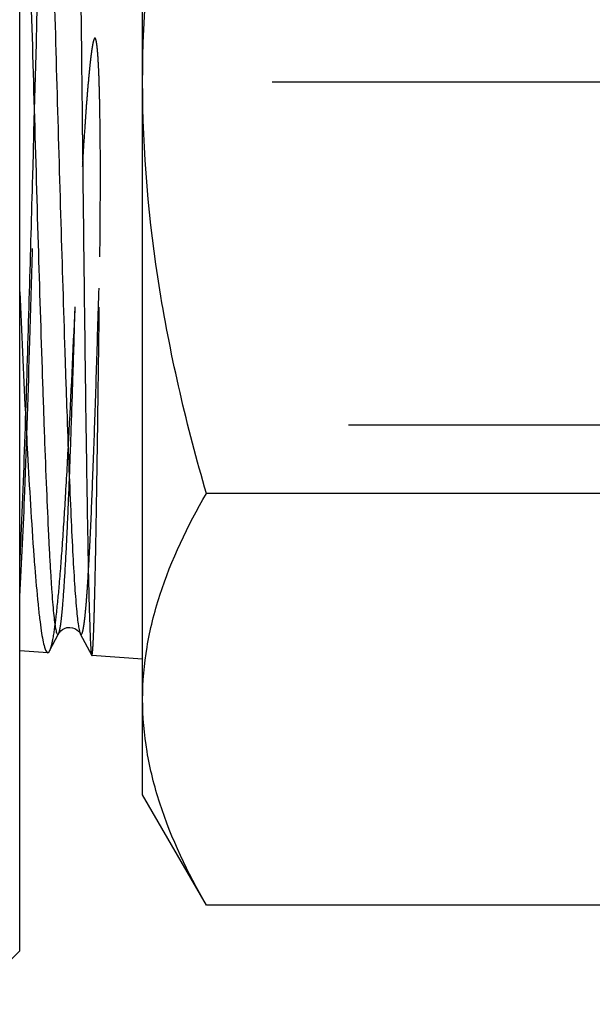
# Model space of a CAD drawing. Header units: millimetres. Extents: x 439 to 561, y 483 to 517.
# Tile 2 of 9: x 513 to 523, y 483 to 501. Entities that reach past the tile are written whole.
import ezdxf

# ---------------------------------------------------------------- set-up
doc = ezdxf.new("R2010")
doc.units = ezdxf.units.MM
doc.header["$LTSCALE"] = 65.185185
doc.linetypes.add('CENTER', pattern=[0.6, 0.375, -0.075, 0.075, -0.075])
doc.linetypes.add('HIDDEN', pattern=[0.2, 0.1, -0.1])
for name, color, linetype in [('ACHSEN_S', 7, 'CONTINUOUS'), ('FASEN', 7, 'CONTINUOUS'), ('KONST.EL_MIT_GEO', 7, 'CONTINUOUS')]:
    doc.layers.add(name, color=color, linetype=linetype)

msp = doc.modelspace()

# ---------------------------------------------------------------- linework, layer by layer
at = {"layer": 'ACHSEN_S', "color": 2, "linetype": 'CENTER'}
msp.add_line((439.256, 500), (560.744, 500), dxfattribs=at)
at = {"layer": 'FASEN', "color": 7, "linetype": 'Continuous'}
for q in [(512.756, 516.25), (511.756, 482.75)]:
    msp.add_line((512.756, 483.75), q, dxfattribs=at)
at = {"layer": 'KONST.EL_MIT_GEO', "color": 7, "linetype": 'Continuous'}
for p, q in [((515.056, 486.669), (515.056, 513.331)), ((523.74, 492.303), (516.247, 492.303)), ((513.316, 489.358), (513.484, 489.68)), ((513.89, 489.68), (514.103, 489.273)), ((513.28, 489.325), (512.756, 489.36)), ((514.103, 489.273), (514.105, 489.27)), ((515.056, 489.207), (514.105, 489.27)), ((516.247, 484.606), (515.056, 486.668)), ((523.74, 484.606), (516.247, 484.606))]:
    msp.add_line(p, q, dxfattribs=at)
at = {"layer": 'KONST.EL_MIT_GEO', "color": 8, "linetype": 'HIDDEN'}
for p, q in [((512.756, 489.36), (512.756, 509.496)), ((538.461, 493.581), (512.756, 493.581))]:
    msp.add_line(p, q, dxfattribs=at)
at = {"layer": 'KONST.EL_MIT_GEO', "color": 7, "linetype": 'Continuous'}
msp.add_lwpolyline([(513.484, 489.68), (513.486, 489.684), (513.493, 489.695), (513.505, 489.711), (513.525, 489.733), (513.555, 489.757), (513.592, 489.777), (513.639, 489.793), (513.692, 489.798), (513.742, 489.791), (513.787, 489.775), (513.826, 489.752), (513.854, 489.728), (513.872, 489.709), (513.882, 489.694), (513.889, 489.683), (513.89, 489.68)], dxfattribs=at)
for centre, radius, start, end in [((907.966, 513.542), 395.596, 182.53075, 182.85862), ((562.169, 494.767), 49.282, 184.2334, 184.4783)]:
    msp.add_arc(centre, radius, start, end, dxfattribs=at)
at = {"layer": 'KONST.EL_MIT_GEO', "color": 8, "linetype": 'HIDDEN'}
msp.add_arc((-5.204, 510.79), 518.353, 358.12495, 358.37243, dxfattribs=at)
for points, knots in [([(512.756, 490.371), (512.799, 491.026), (512.865, 492.621), (512.954, 495.332), (513.043, 498.559), (513.119, 501.414), (513.182, 503.685), (513.229, 505.267), (513.275, 506.705), (513.321, 507.958), (513.361, 508.871), (513.395, 509.483), (513.418, 509.846), (513.441, 510.142), (513.463, 510.368), (513.486, 510.522), (513.502, 510.603), (513.515, 510.628)], [0, 0, 0, 0, 0.097231, 0.236112, 0.401365, 0.574828, 0.658667, 0.737467, 0.809058, 0.871471, 0.922991, 0.944213, 0.962213, 0.976866, 0.988081, 0.995792, 1, 1, 1, 1]), ([(512.941, 496.068), (512.961, 496.792), (513.042, 499.716), (513.117, 502.639), (513.183, 504.838)], [0, 0, 0, 0, 0.247855, 1, 1, 1, 1]), ([(514.256, 496.728), (514.258, 496.914), (514.262, 497.29), (514.265, 497.857), (514.266, 498.43), (514.263, 499.008), (514.256, 499.492), (514.247, 499.879), (514.239, 500.122), (514.23, 500.316), (514.223, 500.437), (514.216, 500.534), (514.21, 500.607), (514.202, 500.678), (514.194, 500.741), (514.183, 500.781), (514.173, 500.826), (514.148, 500.807), (514.142, 500.784), (514.128, 500.743), (514.118, 500.683), (514.106, 500.612), (514.095, 500.539), (514.083, 500.443), (514.069, 500.323), (514.055, 500.178), (514.037, 499.984), (514.016, 499.743), (513.994, 499.452), (513.967, 499.066), (513.936, 498.586), (513.903, 498.013), (513.872, 497.445), (513.844, 496.885), (513.818, 496.334), (513.801, 495.97), (513.793, 495.79)], [0, 0, 0, 0, 0.061151, 0.12318, 0.185903, 0.249135, 0.312686, 0.344522, 0.376367, 0.392284, 0.408194, 0.416145, 0.424093, 0.432036, 0.439971, 0.443936, 0.447777, 0.449842, 0.451824, 0.455803, 0.463752, 0.471703, 0.479657, 0.487613, 0.503529, 0.519449, 0.535372, 0.567213, 0.599029, 0.630798, 0.694102, 0.756941, 0.819132, 0.880491, 0.94084, 1, 1, 1, 1]), ([(513.89, 489.68), (513.893, 489.675), (513.899, 489.663), (513.919, 489.671), (513.927, 489.697), (513.939, 489.734), (513.95, 489.79), (513.961, 489.862), (513.973, 489.951), (513.989, 490.102), (514.009, 490.332), (514.031, 490.656), (514.054, 491.041), (514.086, 491.669), (514.124, 492.586), (514.169, 493.827), (514.213, 495.229), (514.242, 496.214), (514.256, 496.728)], [0, 0, 0, 0, 0.002526, 0.004241, 0.007598, 0.013191, 0.021118, 0.031394, 0.044014, 0.058963, 0.095758, 0.141529, 0.195976, 0.258722, 0.407399, 0.583636, 0.782866, 1, 1, 1, 1]), ([(514.105, 489.27), (514.108, 489.27), (514.111, 489.286), (514.116, 489.307), (514.12, 489.351), (514.125, 489.407), (514.129, 489.482), (514.136, 489.614), (514.144, 489.818), (514.153, 490.111), (514.162, 490.465), (514.172, 490.879), (514.181, 491.349), (514.19, 491.873), (514.203, 492.669), (514.219, 493.772), (514.238, 495.204), (514.25, 496.206), (514.256, 496.728)], [0, 0, 0, 0, 0.001249, 0.004619, 0.010192, 0.017976, 0.027963, 0.040138, 0.070979, 0.110312, 0.157896, 0.213433, 0.276581, 0.346945, 0.424091, 0.596776, 0.790341, 1, 1, 1, 1]), ([(513.316, 489.358), (513.329, 489.384), (513.352, 489.455), (513.396, 489.659), (513.445, 490.035), (513.503, 490.62), (513.56, 491.379), (513.618, 492.295), (513.701, 493.783), (513.756, 494.964), (513.793, 495.79)], [0, 0, 0, 0, 0.013468, 0.034177, 0.097451, 0.189106, 0.307566, 0.450701, 0.61587, 1, 1, 1, 1]), ([(513.484, 489.68), (513.494, 489.7), (513.508, 489.758), (513.527, 489.869), (513.545, 490.028), (513.573, 490.332), (513.606, 490.824), (513.644, 491.541), (513.681, 492.417), (513.719, 493.434), (513.756, 494.574), (513.781, 495.373), (513.793, 495.79)], [0, 0, 0, 0, 0.010646, 0.029015, 0.055143, 0.088922, 0.178783, 0.296878, 0.440954, 0.608281, 0.795791, 1, 1, 1, 1]), ([(512.756, 490.901), (512.766, 491.104), (512.812, 492.079), (512.847, 493.056), (512.872, 493.83)], [0, 0, 0, 0, 0.207354, 1, 1, 1, 1])]:
    msp.add_open_spline(points, degree=3, knots=knots, dxfattribs=at)
at = {"layer": 'KONST.EL_MIT_GEO', "color": 7, "linetype": 'Continuous'}
for points, knots in [([(515.056, 500), (515.056, 501.301), (515.283, 503.908), (515.886, 506.446), (516.247, 507.697)], [0, 0, 0, 0, 0.499896, 1, 1, 1, 1]), ([(512.863, 504.833), (512.892, 504.005), (512.946, 502.28), (513.022, 499.657), (513.098, 497.034), (513.163, 494.938), (513.216, 493.409), (513.254, 492.424), (513.286, 491.683), (513.313, 491.162), (513.332, 490.829), (513.351, 490.536), (513.369, 490.284), (513.388, 490.076), (513.406, 489.91), (513.424, 489.79), (513.44, 489.715), (513.454, 489.68), (513.463, 489.665), (513.478, 489.667), (513.482, 489.676), (513.484, 489.68)], [0, 0, 0, 0, 0.163374, 0.340413, 0.517396, 0.68097, 0.7539, 0.819128, 0.875499, 0.900051, 0.922037, 0.941366, 0.957956, 0.971747, 0.982685, 0.990742, 0.995916, 0.997451, 0.998359, 0.998981, 1, 1, 1, 1]), ([(513.299, 504.833), (513.326, 504.049), (513.378, 502.414), (513.451, 499.924), (513.523, 497.415), (513.585, 495.39), (513.635, 493.889), (513.671, 492.898), (513.707, 492.019), (513.743, 491.268), (513.778, 490.656), (513.808, 490.237), (513.834, 489.978), (513.851, 489.843), (513.869, 489.748), (513.881, 489.697), (513.89, 489.68)], [0, 0, 0, 0, 0.155189, 0.323359, 0.492723, 0.651702, 0.723932, 0.78971, 0.847979, 0.897813, 0.938443, 0.96926, 0.980847, 0.989836, 0.996211, 1, 1, 1, 1]), ([(513.874, 503.805), (513.883, 502.978), (513.903, 501.298), (513.93, 498.789), (513.958, 496.348), (513.982, 494.42), (514.002, 493.016), (514.016, 492.103), (514.03, 491.302), (514.044, 490.626), (514.056, 490.144), (514.066, 489.828), (514.073, 489.644), (514.08, 489.498), (514.086, 489.389), (514.094, 489.319), (514.097, 489.283), (514.103, 489.273)], [0, 0, 0, 0, 0.170775, 0.346761, 0.51794, 0.674573, 0.7446, 0.807739, 0.863092, 0.909871, 0.947408, 0.96254, 0.975172, 0.985261, 0.992773, 0.997684, 1, 1, 1, 1]), ([(516.247, 492.303), (515.886, 493.554), (515.283, 496.092), (515.056, 498.699), (515.056, 500)], [0, 0, 0, 0, 0.500104, 1, 1, 1, 1]), ([(512.862, 493.813), (512.875, 493.559), (512.922, 492.664), (512.975, 491.769), (513.022, 491.129)], [0, 0, 0, 0, 0.283905, 1, 1, 1, 1]), ([(515.056, 488.455), (515.056, 488.781), (515.113, 489.441), (515.446, 490.761), (515.898, 491.699), (516.247, 492.303)], [0, 0, 0, 0, 0.240576, 0.485848, 1, 1, 1, 1]), ([(513.038, 490.919), (513.056, 490.691), (513.083, 490.371), (513.126, 489.977), (513.156, 489.751), (513.184, 489.574), (513.215, 489.444), (513.238, 489.367), (513.267, 489.326), (513.28, 489.325)], [0, 0, 0, 0, 0.422682, 0.591971, 0.732214, 0.842835, 0.923639, 0.974946, 1, 1, 1, 1]), ([(513.28, 489.325), (513.283, 489.325), (513.3, 489.329), (513.31, 489.346), (513.316, 489.358)], [0, 0, 0, 0, 0.180297, 1, 1, 1, 1]), ([(516.247, 484.606), (515.898, 485.21), (515.446, 486.148), (515.113, 487.468), (515.056, 488.128), (515.056, 488.455)], [0, 0, 0, 0, 0.514153, 0.759424, 1, 1, 1, 1])]:
    msp.add_open_spline(points, degree=3, knots=knots, dxfattribs=at)

doc.saveas('drawing.dxf')
